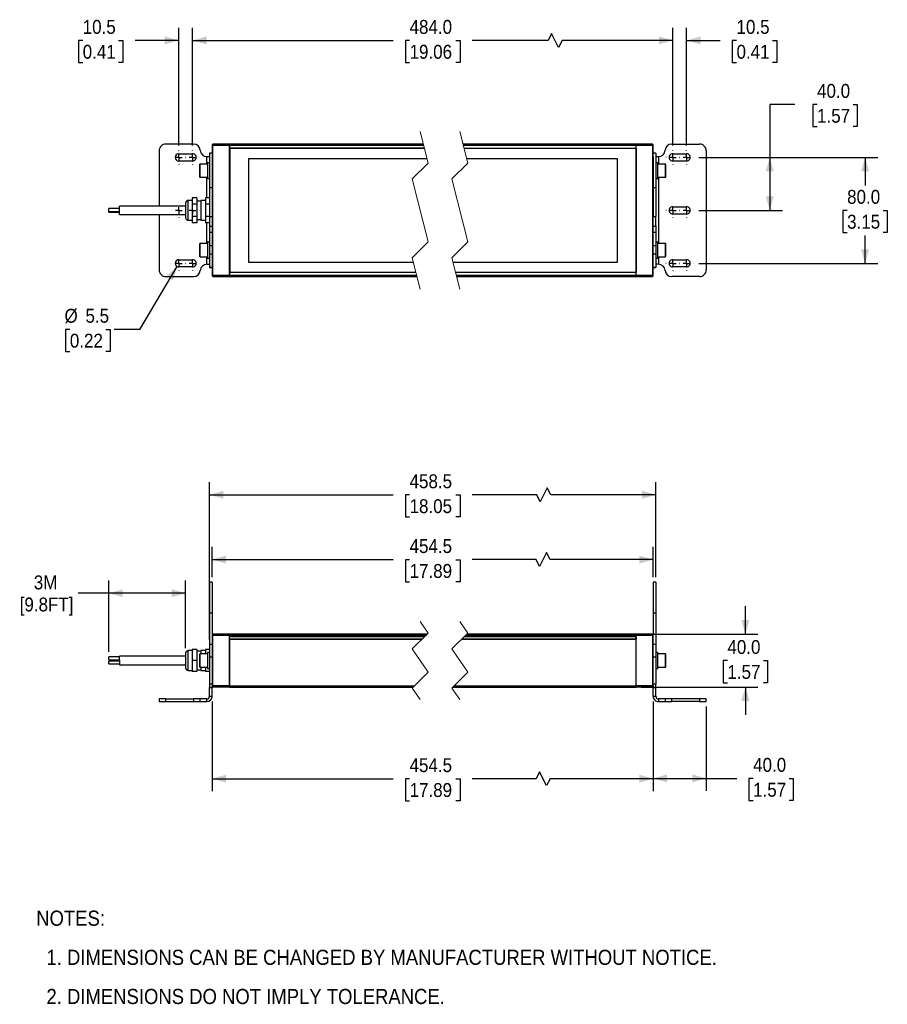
# Model space of a CAD drawing. Header units: millimetres. Extents: x 15 to 1295, y 0 to 782.
# Tile 1 of 3: x 15 to 671, y 35 to 779. Entities that reach past the tile are written whole.
import ezdxf

# ---------------------------------------------------------------- set-up
doc = ezdxf.new("R2010")
doc.units = ezdxf.units.MM
doc.header["$LTSCALE"] = 3
for name, pattern in [('SLD-Center', [19.05, 15.24, -1.27, 1.27, -1.27]), ('SLD-Dashed', [5.08, 2.54, 2.54]), ('SLD-Solid', [0])]:
    doc.linetypes.add(name, pattern=pattern)
doc.layers.add('CENTER', color=40, linetype='SLD-Center')
doc.layers.add('DIMENSIONS', color=140, linetype='SLD-Solid', lineweight=25)
doc.layers.add('TEXT', color=140, linetype='SLD-Solid', lineweight=25)
doc.styles.add('SLDTEXTSTYLE0', font='GOTHIC.TTF', dxfattribs={"width": 0.913})
doc.dimstyles.new('SLDDIMSTYLE0', dxfattribs={"dimtxt": 10.5, "dimasz": 10.5, "dimexe": 0, "dimexo": 0.0625, "dimgap": 2.625, "dimtad": 0, "dimtih": 1, "dimtoh": 1, "dimdec": 1, "dimrnd": 1e-09, "dimzin": 12, "dimdsep": 46, "dimtxsty": 'SLDTEXTSTYLE0', "dimsah": 1, "dimcen": 0.09, "dimadec": 0, "dimazin": 3, "dimtfac": 1, "dimtdec": 1, "dimtofl": 0, "dimtmove": 0, "dimatfit": 3, "dimfxl": 0, "dimfrac": 2, "dimtolj": 1, "dimtzin": 12, "dimarcsym": 0})
doc.dimstyles.new('SLDDIMSTYLE1', dxfattribs={"dimtxt": 10.5, "dimasz": 10.5, "dimexe": 0, "dimexo": 0.0625, "dimgap": 2.625, "dimtad": 0, "dimtih": 1, "dimtoh": 1, "dimdec": 1, "dimrnd": 1e-09, "dimzin": 4, "dimdsep": 46, "dimtxsty": 'SLDTEXTSTYLE0', "dimsah": 1, "dimcen": 0.09, "dimadec": 0, "dimazin": 1, "dimtfac": 1, "dimtdec": 1, "dimtofl": 0, "dimtmove": 0, "dimatfit": 3, "dimfxl": 0, "dimfrac": 2, "dimtolj": 1, "dimtzin": 12, "dimarcsym": 0})
doc.dimstyles.new('SLDDIMSTYLE2', dxfattribs={"dimtxt": 10.5, "dimasz": 10.5, "dimexe": 0, "dimexo": 0.0625, "dimgap": 2.625, "dimtad": 0, "dimtih": 1, "dimtoh": 1, "dimdec": 1, "dimrnd": 1e-09, "dimzin": 4, "dimdsep": 46, "dimtxsty": 'SLDTEXTSTYLE0', "dimsah": 1, "dimcen": 0.09, "dimadec": 0, "dimazin": 1, "dimtfac": 1, "dimtdec": 1, "dimtmove": 0, "dimatfit": 0, "dimfxl": 0, "dimfrac": 2, "dimtolj": 1, "dimtzin": 12, "dimarcsym": 0})
doc.dimstyles.new('SLDDIMSTYLE4', dxfattribs={"dimtxt": 10.5, "dimasz": 10.5, "dimexe": 0, "dimexo": 0.0625, "dimgap": 2.625, "dimtad": 0, "dimtih": 1, "dimtoh": 1, "dimdec": 1, "dimrnd": 1e-09, "dimzin": 12, "dimdsep": 46, "dimtxsty": 'SLDTEXTSTYLE0', "dimsah": 1, "dimcen": 0, "dimadec": 0, "dimazin": 3, "dimtfac": 1, "dimtdec": 1, "dimtofl": 0, "dimtmove": 0, "dimatfit": 3, "dimfxl": 0, "dimfrac": 2, "dimtolj": 1, "dimtzin": 12, "dimarcsym": 0})
doc.dimstyles.new('SLDDIMSTYLE5', dxfattribs={"dimtxt": 10.5, "dimasz": 10.5, "dimexe": 0, "dimexo": 0.0625, "dimgap": 2.625, "dimtad": 0, "dimtih": 1, "dimtoh": 1, "dimdec": 1, "dimrnd": 1e-09, "dimzin": 12, "dimdsep": 46, "dimtxsty": 'SLDTEXTSTYLE0', "dimsah": 1, "dimcen": 0.09, "dimadec": 0, "dimazin": 3, "dimtfac": 1, "dimtdec": 1, "dimtmove": 0, "dimatfit": 0, "dimfxl": 0, "dimfrac": 2, "dimtolj": 1, "dimtzin": 12, "dimarcsym": 0})

# ---------------------------------------------------------------- blocks, each defined once
blk = doc.blocks.new('SW_NOTE_0_2')
at = {"layer": 'TEXT', "color": 0, "char_height": 11.43, "attachment_point": 1, "style": 'SLDTEXTSTYLE0'}
for s, insert in [('NOTES:', (0, 14.6)), ('  1. DIMENSIONS CAN BE CHANGED BY MANUFACTURER WITHOUT NOTICE.', (0, -14.96)), ('  2. DIMENSIONS DO NOT IMPLY TOLERANCE.', (0, -44.52))]:
    blk.add_mtext(s, dxfattribs=dict(at, insert=insert))
blk = doc.blocks.new('_D')
at = {"layer": 'DIMENSIONS'}
for p, q in [((160.67, 264.02), (160.67, 196.1)), ((493.76, 264.02), (493.76, 196.1)), ((407.98, 210.87), (405.35, 205.62)), ((413.23, 200.37), (407.98, 210.87)), ((160.67, 205.62), (297.35, 205.62)), ((309.76, 205.54), (306.56, 205.54)), ((306.56, 205.54), (306.56, 188.87)), ((344.67, 205.54), (347.87, 205.54)), ((347.87, 205.54), (347.87, 188.87)), ((405.35, 205.62), (357.08, 205.62)), ((415.85, 205.62), (413.23, 200.37)), ((493.76, 205.62), (415.85, 205.62)), ((306.56, 188.87), (309.76, 188.87)), ((347.87, 188.87), (344.67, 188.87))]:
    blk.add_line(p, q, dxfattribs=at)
for points in [[(160.67, 205.62), (171.17, 202.62), (171.17, 208.62)], [(493.76, 205.62), (483.26, 208.62), (483.26, 202.62)]]:
    blk.add_solid(points, dxfattribs=at)
at = {"layer": 'DIMENSIONS', "char_height": 10.5, "attachment_point": 1, "style": 'SLDTEXTSTYLE0'}
for s, insert in [('454.5', (309.76, 221.09)), ('17.89', (309.76, 202.29))]:
    blk.add_mtext(s, dxfattribs=dict(at, insert=insert))
blk = doc.blocks.new('_D_1')
at = {"layer": 'DIMENSIONS'}
for p, q in [((493.76, 264.02), (493.76, 196.32)), ((533.76, 260.02), (533.76, 196.32)), ((493.76, 205.84), (533.76, 205.84)), ((533.76, 205.84), (556.8, 205.84)), ((569.21, 205.76), (566.01, 205.76)), ((566.01, 205.76), (566.01, 189.09)), ((596.36, 205.76), (599.56, 205.76)), ((599.56, 205.76), (599.56, 189.09)), ((566.01, 189.09), (569.21, 189.09)), ((599.56, 189.09), (596.36, 189.09))]:
    blk.add_line(p, q, dxfattribs=at)
for points in [[(493.76, 205.84), (504.26, 202.84), (504.26, 208.84)], [(533.76, 205.84), (523.26, 208.84), (523.26, 202.84)]]:
    blk.add_solid(points, dxfattribs=at)
at = {"layer": 'DIMENSIONS', "char_height": 10.5, "attachment_point": 1, "style": 'SLDTEXTSTYLE0'}
for s, insert in [('40.0', (569.21, 221.3)), ('1.57', (569.21, 202.5))]:
    blk.add_mtext(s, dxfattribs=dict(at, insert=insert))
blk = doc.blocks.new('_D_2')
at = {"layer": 'DIMENSIONS'}
for p, q in [((563.34, 314.83), (563.34, 335.83)), ((484.57, 314.83), (572.87, 314.83)), ((549.77, 294.75), (546.57, 294.75)), ((546.57, 294.75), (546.57, 278.08)), ((576.92, 294.75), (580.12, 294.75)), ((580.12, 294.75), (580.12, 278.08)), ((546.57, 278.08), (549.77, 278.08)), ((580.12, 278.08), (576.92, 278.08)), ((484.57, 274.83), (572.87, 274.83)), ((563.34, 274.83), (563.34, 253.83))]:
    blk.add_line(p, q, dxfattribs=at)
for points in [[(563.34, 314.83), (566.34, 325.33), (560.34, 325.33)], [(563.34, 274.83), (560.34, 264.33), (566.34, 264.33)]]:
    blk.add_solid(points, dxfattribs=at)
at = {"layer": 'DIMENSIONS', "char_height": 10.5, "attachment_point": 1, "style": 'SLDTEXTSTYLE0'}
for s, insert in [('40.0', (549.77, 310.29)), ('1.57', (549.77, 291.49))]:
    blk.add_mtext(s, dxfattribs=dict(at, insert=insert))
blk = doc.blocks.new('_D_3')
at = {"layer": 'DIMENSIONS'}
for p, q in [((158.67, 310.79), (158.67, 429.52)), ((413.71, 425.24), (408.46, 414.74)), ((416.33, 419.99), (413.71, 425.24)), ((495.76, 357.8), (495.76, 429.52)), ((158.67, 419.99), (297.35, 419.99)), ((309.76, 419.91), (306.56, 419.91)), ((306.56, 419.91), (306.56, 403.24)), ((344.67, 419.91), (347.87, 419.91)), ((347.87, 419.91), (347.87, 403.24)), ((405.83, 419.99), (357.08, 419.99)), ((408.46, 414.74), (405.83, 419.99)), ((495.76, 419.99), (416.33, 419.99)), ((306.56, 403.24), (309.76, 403.24)), ((347.87, 403.24), (344.67, 403.24))]:
    blk.add_line(p, q, dxfattribs=at)
for points in [[(158.67, 419.99), (169.17, 416.99), (169.17, 422.99)], [(495.76, 419.99), (485.26, 422.99), (485.26, 416.99)]]:
    blk.add_solid(points, dxfattribs=at)
at = {"layer": 'DIMENSIONS', "char_height": 10.5, "attachment_point": 1, "style": 'SLDTEXTSTYLE0'}
for s, insert in [('458.5', (309.76, 435.46)), ('18.05', (309.76, 416.66))]:
    blk.add_mtext(s, dxfattribs=dict(at, insert=insert))
blk = doc.blocks.new('_D_4')
at = {"layer": 'DIMENSIONS'}
for p, q in [((160.67, 357.8), (160.67, 380.58)), ((493.76, 357.8), (493.76, 380.58)), ((413.23, 376.31), (407.98, 365.81)), ((415.85, 371.06), (413.23, 376.31)), ((160.67, 371.06), (297.35, 371.06)), ((309.76, 370.98), (306.56, 370.98)), ((306.56, 370.98), (306.56, 354.31)), ((344.67, 370.98), (347.87, 370.98)), ((347.87, 370.98), (347.87, 354.31)), ((405.35, 371.06), (357.08, 371.06)), ((407.98, 365.81), (405.35, 371.06)), ((493.76, 371.06), (415.85, 371.06)), ((306.56, 354.31), (309.76, 354.31)), ((347.87, 354.31), (344.67, 354.31))]:
    blk.add_line(p, q, dxfattribs=at)
for points in [[(160.67, 371.06), (171.17, 368.06), (171.17, 374.06)], [(493.76, 371.06), (483.26, 374.06), (483.26, 368.06)]]:
    blk.add_solid(points, dxfattribs=at)
at = {"layer": 'DIMENSIONS', "char_height": 10.5, "attachment_point": 1, "style": 'SLDTEXTSTYLE0'}
for s, insert in [('454.5', (309.76, 386.52)), ('17.89', (309.76, 367.72))]:
    blk.add_mtext(s, dxfattribs=dict(at, insert=insert))
blk = doc.blocks.new('_D_5')
at = {"layer": 'DIMENSIONS'}
for p, q in [((82.67, 301.31), (82.67, 355.19)), ((140.67, 304.14), (140.67, 355.19)), ((82.67, 345.66), (59.43, 345.66)), ((140.67, 345.66), (82.67, 345.66))]:
    blk.add_line(p, q, dxfattribs=at)
for points in [[(82.67, 345.66), (93.17, 342.66), (93.17, 348.66)], [(140.67, 345.66), (130.17, 348.66), (130.17, 342.66)]]:
    blk.add_solid(points, dxfattribs=at)
at = {"layer": 'DIMENSIONS', "char_height": 10.5, "attachment_point": 1, "style": 'SLDTEXTSTYLE0'}
for s, insert in [('3M', (26, 359.08)), ('[9.8FT]', (15.33, 342.41))]:
    blk.add_mtext(s, dxfattribs=dict(at, insert=insert))
blk = doc.blocks.new('_D_11')
at = {"layer": 'DIMENSIONS'}
for p, q in [((600.81, 714.76), (581.76, 714.76)), ((581.76, 714.76), (581.76, 674.76)), ((617.48, 714.68), (614.28, 714.68)), ((614.28, 714.68), (614.28, 698.01)), ((644.63, 714.68), (647.83, 714.68)), ((647.83, 714.68), (647.83, 698.01)), ((614.28, 698.01), (617.48, 698.01)), ((647.83, 698.01), (644.63, 698.01)), ((528.11, 674.76), (591.28, 674.76)), ((581.76, 674.76), (581.76, 634.76)), ((528.11, 634.76), (591.28, 634.76))]:
    blk.add_line(p, q, dxfattribs=at)
for points in [[(581.76, 674.76), (578.76, 664.26), (584.76, 664.26)], [(581.76, 634.76), (584.76, 645.26), (578.76, 645.26)]]:
    blk.add_solid(points, dxfattribs=at)
at = {"layer": 'DIMENSIONS', "char_height": 10.5, "attachment_point": 1, "style": 'SLDTEXTSTYLE0'}
for s, insert in [('40.0', (617.48, 730.23)), ('1.57', (617.48, 711.43))]:
    blk.add_mtext(s, dxfattribs=dict(at, insert=insert))
blk = doc.blocks.new('_D_12')
at = {"layer": 'DIMENSIONS'}
for p, q in [((528.11, 674.76), (663.28, 674.76)), ((653.76, 674.76), (653.76, 653.64)), ((640.18, 634.68), (636.98, 634.68)), ((636.98, 634.68), (636.98, 618.01)), ((667.33, 634.68), (670.53, 634.68)), ((670.53, 634.68), (670.53, 618.01)), ((636.98, 618.01), (640.18, 618.01)), ((670.53, 618.01), (667.33, 618.01)), ((653.76, 594.76), (653.76, 615.88)), ((528.11, 594.76), (663.28, 594.76))]:
    blk.add_line(p, q, dxfattribs=at)
for points in [[(653.76, 674.76), (650.76, 664.26), (656.76, 664.26)], [(653.76, 594.76), (656.76, 605.26), (650.76, 605.26)]]:
    blk.add_solid(points, dxfattribs=at)
at = {"layer": 'DIMENSIONS', "char_height": 10.5, "attachment_point": 1, "style": 'SLDTEXTSTYLE0'}
for s, insert in [('80.0', (640.18, 650.23)), ('3.15', (640.18, 631.43))]:
    blk.add_mtext(s, dxfattribs=dict(at, insert=insert))
blk = doc.blocks.new('_D_13')
at = {"layer": 'DIMENSIONS'}
for p, q in [((508.51, 683.86), (508.51, 772.62)), ((519.01, 683.86), (519.01, 772.62)), ((508.51, 763.1), (487.51, 763.1)), ((519.01, 763.1), (544.26, 763.1)), ((556.67, 763.02), (553.47, 763.02)), ((553.47, 763.02), (553.47, 746.35)), ((583.83, 763.02), (587.03, 763.02)), ((587.03, 763.02), (587.03, 746.35)), ((553.47, 746.35), (556.67, 746.35)), ((587.03, 746.35), (583.83, 746.35))]:
    blk.add_line(p, q, dxfattribs=at)
for points in [[(508.51, 763.1), (498.01, 766.1), (498.01, 760.1)], [(519.01, 763.1), (529.51, 760.1), (529.51, 766.1)]]:
    blk.add_solid(points, dxfattribs=at)
at = {"layer": 'DIMENSIONS', "char_height": 10.5, "attachment_point": 1, "style": 'SLDTEXTSTYLE0'}
for s, insert in [('10.5', (556.67, 778.56)), ('0.41', (556.67, 759.76))]:
    blk.add_mtext(s, dxfattribs=dict(at, insert=insert))
blk = doc.blocks.new('_D_14')
at = {"layer": 'DIMENSIONS'}
for p, q in [((145.92, 683.86), (145.92, 772.62)), ((417.03, 768.35), (414.41, 763.1)), ((422.28, 757.85), (417.03, 768.35)), ((508.51, 683.86), (508.51, 772.62)), ((145.92, 763.1), (297.35, 763.1)), ((309.76, 763.02), (306.56, 763.02)), ((306.56, 763.02), (306.56, 746.35)), ((344.67, 763.02), (347.87, 763.02)), ((347.87, 763.02), (347.87, 746.35)), ((414.41, 763.1), (357.08, 763.1)), ((424.91, 763.1), (422.28, 757.85)), ((508.51, 763.1), (424.91, 763.1)), ((306.56, 746.35), (309.76, 746.35)), ((347.87, 746.35), (344.67, 746.35))]:
    blk.add_line(p, q, dxfattribs=at)
for points in [[(145.92, 763.1), (156.42, 760.1), (156.42, 766.1)], [(508.51, 763.1), (498.01, 766.1), (498.01, 760.1)]]:
    blk.add_solid(points, dxfattribs=at)
at = {"layer": 'DIMENSIONS', "char_height": 10.5, "attachment_point": 1, "style": 'SLDTEXTSTYLE0'}
for s, insert in [('484.0', (309.76, 778.56)), ('19.06', (309.76, 759.76))]:
    blk.add_mtext(s, dxfattribs=dict(at, insert=insert))
blk = doc.blocks.new('_D_15')
at = {"layer": 'DIMENSIONS'}
for p, q in [((135.42, 683.86), (135.42, 772.62)), ((145.92, 683.86), (145.92, 772.62)), ((62.92, 763.02), (59.72, 763.02)), ((59.72, 763.02), (59.72, 746.35)), ((90.07, 763.02), (93.27, 763.02)), ((93.27, 763.02), (93.27, 746.35)), ((135.42, 763.1), (102.48, 763.1)), ((145.92, 763.1), (166.92, 763.1)), ((59.72, 746.35), (62.92, 746.35)), ((93.27, 746.35), (90.07, 746.35))]:
    blk.add_line(p, q, dxfattribs=at)
for points in [[(135.42, 763.1), (124.92, 766.1), (124.92, 760.1)], [(145.92, 763.1), (156.42, 760.1), (156.42, 766.1)]]:
    blk.add_solid(points, dxfattribs=at)
at = {"layer": 'DIMENSIONS', "char_height": 10.5, "attachment_point": 1, "style": 'SLDTEXTSTYLE0'}
for s, insert in [('10.5', (62.92, 778.56)), ('0.41', (62.92, 759.76))]:
    blk.add_mtext(s, dxfattribs=dict(at, insert=insert))
blk = doc.blocks.new('_D_16')
at = {"layer": 'DIMENSIONS'}
for p, q in [((134.02, 592.4), (105.81, 544.88)), ((53.21, 544.88), (50.01, 544.88)), ((50.01, 544.88), (50.01, 528.21)), ((80.36, 544.88), (83.56, 544.88)), ((83.56, 544.88), (83.56, 528.21)), ((105.81, 544.88), (86.76, 544.88)), ((50.01, 528.21), (53.21, 528.21)), ((83.56, 528.21), (80.36, 528.21))]:
    blk.add_line(p, q, dxfattribs=at)
blk.add_solid([(134.02, 592.4), (126.08, 584.9), (131.24, 581.84)], dxfattribs=at)
at = {"layer": 'DIMENSIONS', "char_height": 10.5, "attachment_point": 1, "style": 'SLDTEXTSTYLE0'}
for s, insert in [('%%c', (49.17, 560.42)), ('5.5', (65, 560.42)), ('0.22', (53.21, 541.62))]:
    blk.add_mtext(s, dxfattribs=dict(at, insert=insert))
blk = doc.blocks.new('SW_CENTERMARKSYMBOL_8')
at = {"layer": 'CENTER', "color": 0}
for p, q in [((-5.08, 0), (-5.29, 0)), ((0, 0), (-2.54, 0)), ((0, 5.08), (0, 5.29)), ((0, 0), (0, 2.54)), ((0, 0), (0, -2.54)), ((0, 0), (2.54, 0)), ((5.08, 0), (5.29, 0)), ((0, -5.08), (0, -5.29))]:
    blk.add_line(p, q, dxfattribs=at)
blk = doc.blocks.new('SW_CENTERMARKSYMBOL_9')
at = {"layer": 'CENTER', "color": 0}
for p, q in [((-5.08, 0), (-5.29, 0)), ((0, 0), (-2.54, 0)), ((0, 5.08), (0, 5.29)), ((0, 0), (0, 2.54)), ((0, 0), (0, -2.54)), ((0, 0), (2.54, 0)), ((5.08, 0), (5.29, 0)), ((0, -5.08), (0, -5.29))]:
    blk.add_line(p, q, dxfattribs=at)
blk = doc.blocks.new('SW_CENTERMARKSYMBOL_10')
at = {"layer": 'CENTER', "color": 0}
for p, q in [((-5.08, 0), (-5.29, 0)), ((0, 0), (-2.54, 0)), ((0, 5.08), (0, 5.29)), ((0, 0), (0, 2.54)), ((0, 0), (0, -2.54)), ((0, 0), (2.54, 0)), ((5.08, 0), (5.29, 0)), ((0, -5.08), (0, -5.29))]:
    blk.add_line(p, q, dxfattribs=at)
blk = doc.blocks.new('SW_CENTERMARKSYMBOL_11')
at = {"layer": 'CENTER', "color": 0}
for p, q in [((-5.08, 0), (-5.29, 0)), ((0, 0), (-2.54, 0)), ((0, 5.08), (0, 5.29)), ((0, 0), (0, 2.54)), ((0, 0), (0, -2.54)), ((0, 0), (2.54, 0)), ((5.08, 0), (5.29, 0)), ((0, -5.08), (0, -5.29))]:
    blk.add_line(p, q, dxfattribs=at)
blk = doc.blocks.new('SW_CENTERMARKSYMBOL_12')
at = {"layer": 'CENTER', "color": 0}
for p, q in [((-5.08, 0), (-5.29, 0)), ((0, 0), (-2.54, 0)), ((0, 5.08), (0, 5.29)), ((0, 0), (0, 2.54)), ((0, 0), (0, -2.54)), ((0, 0), (2.54, 0)), ((5.08, 0), (5.29, 0)), ((0, -5.08), (0, -5.29))]:
    blk.add_line(p, q, dxfattribs=at)
blk = doc.blocks.new('SW_CENTERMARKSYMBOL_13')
at = {"layer": 'CENTER', "color": 0}
for p, q in [((-5.08, 0), (-5.29, 0)), ((0, 0), (-2.54, 0)), ((0, 5.08), (0, 5.29)), ((0, 0), (0, 2.54)), ((0, 0), (0, -2.54)), ((0, 0), (2.54, 0)), ((5.08, 0), (5.29, 0)), ((0, -5.08), (0, -5.29))]:
    blk.add_line(p, q, dxfattribs=at)
blk = doc.blocks.new('SW_CENTERMARKSYMBOL_14')
at = {"layer": 'CENTER', "color": 0}
for p, q in [((-5.08, 0), (-5.29, 0)), ((0, 0), (-2.54, 0)), ((0, 5.08), (0, 5.29)), ((0, 0), (0, 2.54)), ((0, 0), (0, -2.54)), ((0, 0), (2.54, 0)), ((5.08, 0), (5.29, 0)), ((0, -5.08), (0, -5.29))]:
    blk.add_line(p, q, dxfattribs=at)
blk = doc.blocks.new('SW_CENTERMARKSYMBOL_15')
at = {"layer": 'CENTER', "color": 0}
for p, q in [((-5.08, 0), (-5.29, 0)), ((0, 0), (-2.54, 0)), ((0, 5.08), (0, 5.29)), ((0, 0), (0, 2.54)), ((0, 0), (0, -2.54)), ((0, 0), (2.54, 0)), ((5.08, 0), (5.29, 0)), ((0, -5.08), (0, -5.29))]:
    blk.add_line(p, q, dxfattribs=at)
blk = doc.blocks.new('SW_CENTERMARKSYMBOL_16')
at = {"layer": 'CENTER', "color": 0}
for p, q in [((-5.08, 0), (-5.29, 0)), ((0, 0), (-2.54, 0)), ((0, 5.08), (0, 5.29)), ((0, 0), (0, 2.54)), ((0, 0), (0, -2.54)), ((0, 0), (2.54, 0)), ((5.08, 0), (5.29, 0)), ((0, -5.08), (0, -5.29))]:
    blk.add_line(p, q, dxfattribs=at)
blk = doc.blocks.new('SW_CENTERMARKSYMBOL_17')
at = {"layer": 'CENTER', "color": 0}
for p, q in [((-5.08, 0), (-5.29, 0)), ((0, 0), (-2.54, 0)), ((0, 5.08), (0, 5.29)), ((0, 0), (0, 2.54)), ((0, 0), (0, -2.54)), ((0, 0), (2.54, 0)), ((5.08, 0), (5.29, 0)), ((0, -5.08), (0, -5.29))]:
    blk.add_line(p, q, dxfattribs=at)
blk = doc.blocks.new('SW_CENTERMARKSYMBOL_18')
at = {"layer": 'CENTER', "color": 0}
for p, q in [((-5.08, 0), (-5.29, 0)), ((0, 0), (-2.54, 0)), ((0, 5.08), (0, 5.29)), ((0, 0), (0, 2.54)), ((0, 0), (0, -2.54)), ((0, 0), (2.54, 0)), ((5.08, 0), (5.29, 0)), ((0, -5.08), (0, -5.29))]:
    blk.add_line(p, q, dxfattribs=at)
blk = doc.blocks.new('SW_CENTERMARKSYMBOL_19')
at = {"layer": 'CENTER', "color": 0}
for p, q in [((-5.08, 0), (-5.29, 0)), ((0, 0), (-2.54, 0)), ((0, 5.08), (0, 5.29)), ((0, 0), (0, 2.54)), ((0, 0), (0, -2.54)), ((0, 0), (2.54, 0)), ((5.08, 0), (5.29, 0)), ((0, -5.08), (0, -5.29))]:
    blk.add_line(p, q, dxfattribs=at)

msp = doc.modelspace()

# ---------------------------------------------------------------- linework, layer by layer
at = {"color": 7, "linetype": 'SLD-Dashed', "lineweight": 18}
for p, q in [((317.752269, 694.288173), (323.752269, 670.525673)), ((347.752269, 694.288173), (353.752269, 670.525673)), ((323.752269, 670.525673), (311.752269, 658.525673)), ((353.752269, 670.525673), (341.752269, 658.525673)), ((311.752269, 658.525673), (323.752269, 611.000673)), ((341.752269, 658.525673), (353.752269, 611.000673)), ((323.752269, 611.000673), (311.752269, 599.000673)), ((353.752269, 611.000673), (341.752269, 599.000673)), ((311.752269, 599.000673), (317.752269, 575.238173)), ((341.752269, 599.000673), (347.752269, 575.238173)), ((317.752269, 324.354231), (323.752269, 315.591731)), ((347.752269, 324.354231), (353.752269, 315.591731)), ((323.752269, 315.591731), (311.752269, 303.591731)), ((353.752269, 315.591731), (341.752269, 303.591731)), ((311.752269, 303.591731), (323.752269, 286.066731)), ((341.752269, 303.591731), (353.752269, 286.066731)), ((323.752269, 286.066731), (311.752269, 274.066731)), ((353.752269, 286.066731), (341.752269, 274.066731)), ((311.752269, 274.066731), (317.752269, 265.304231)), ((341.752269, 274.066731), (347.752269, 265.304231))]:
    msp.add_line(p, q, dxfattribs=at)
for p, q in [((146.693622, 684.763174), (125.669708, 684.763174)), ((160.669704, 684.213172), (161.169712, 684.713173)), ((160.669704, 684.213172), (160.669704, 683.963171)), ((161.169712, 683.963171), (161.169712, 684.713173)), ((173.469712, 684.713173), (161.169712, 684.713173)), ((173.469712, 684.713173), (173.469712, 683.963171)), ((173.669701, 684.513173), (173.469712, 684.713173)), ((173.669701, 684.763174), (173.669701, 684.013172)), ((320.157317, 684.763174), (173.669701, 684.763174)), ((480.756518, 684.763174), (350.157317, 684.763174)), ((480.756518, 684.013172), (480.756518, 684.763174)), ((480.756518, 684.513173), (480.956506, 684.713173)), ((493.256506, 684.713173), (480.956506, 684.713173)), ((480.956506, 683.963171), (480.956506, 684.713173)), ((493.256506, 684.713173), (493.256506, 683.963171)), ((493.756515, 684.213172), (493.256506, 684.713173)), ((493.756515, 683.963171), (493.756515, 684.213172)), ((507.732612, 684.763174), (528.756511, 684.763174)), ((120.669712, 679.763175), (120.669712, 637.963173)), ((135.419701, 677.513174), (145.9197, 677.513174)), ((160.669704, 677.963174), (158.6697, 677.963174)), ((158.6697, 677.963174), (158.6697, 651.815225)), ((160.669704, 683.963171), (160.669704, 675.331845)), ((161.169712, 683.963171), (160.669704, 683.963171)), ((161.169712, 683.963171), (173.469712, 683.963171)), ((161.169712, 585.563175), (161.169712, 683.963171)), ((173.469712, 683.963171), (173.469712, 585.563175)), ((173.669701, 683.963171), (173.469712, 683.963171)), ((173.669701, 684.013172), (320.346692, 684.013172)), ((173.669701, 684.013172), (173.669701, 681.763171)), ((320.914813, 681.763171), (173.669701, 681.763171)), ((173.669701, 587.763175), (173.669701, 681.763171)), ((174.169709, 679.763175), (173.669701, 679.763175)), ((174.169709, 676.763172), (173.669701, 676.763172)), ((174.169709, 587.763175), (174.169709, 681.763171)), ((174.169709, 681.763171), (320.914813, 681.763171)), ((350.346696, 684.013172), (480.756518, 684.013172)), ((350.914818, 681.763171), (480.756518, 681.763171)), ((480.756518, 681.763171), (480.756518, 684.013172)), ((480.956506, 683.963171), (480.756518, 683.963171)), ((480.756518, 681.763171), (480.756518, 587.763175)), ((480.956506, 585.563175), (480.956506, 683.963171)), ((480.956506, 683.963171), (493.256506, 683.963171)), ((493.256506, 683.963171), (493.256506, 585.563175)), ((493.756515, 683.963171), (493.256506, 683.963171)), ((493.756515, 675.331845), (493.756515, 683.963171)), ((495.756504, 677.963174), (493.756515, 677.963174)), ((495.756504, 677.963174), (495.756504, 651.815225)), ((508.506518, 677.513174), (519.006502, 677.513174)), ((533.756506, 679.763175), (533.756506, 589.763171)), ((145.9197, 672.013174), (135.419701, 672.013174)), ((151.069705, 669.163174), (151.069705, 660.363172)), ((157.069703, 669.763173), (151.669701, 669.763173)), ((151.669701, 659.763173), (151.669701, 669.763173)), ((156.669711, 675.454333), (158.6697, 675.454333)), ((156.669711, 669.763173), (156.669711, 675.454333)), ((158.6697, 670.763171), (157.069703, 670.763171)), ((157.069703, 670.763171), (157.069703, 658.763173)), ((160.669704, 675.331845), (160.669704, 651.815225)), ((188.169708, 673.763174), (188.169708, 595.763172)), ((322.934804, 673.763174), (188.169708, 673.763174)), ((466.756505, 673.763174), (352.934804, 673.763174)), ((466.756505, 595.763172), (466.756505, 673.763174)), ((493.756515, 675.331845), (493.756515, 651.815225)), ((495.756504, 675.454333), (497.756523, 675.454333)), ((497.356516, 670.763171), (495.756504, 670.763171)), ((497.356516, 658.763173), (497.356516, 670.763171)), ((502.756518, 669.763173), (497.356516, 669.763173)), ((497.756523, 675.454333), (497.756523, 669.763173)), ((502.756518, 669.763173), (502.756518, 659.763173)), ((503.356498, 660.363172), (503.356498, 669.163174)), ((519.006502, 672.013174), (508.506518, 672.013174)), ((174.169709, 666.913173), (173.669701, 666.913173)), ((174.169709, 666.663173), (173.669701, 666.663173)), ((174.169709, 666.413172), (173.669701, 666.413172)), ((151.669701, 659.763173), (157.069703, 659.763173)), ((156.669711, 644.263173), (156.669711, 659.763173)), ((157.069703, 658.763173), (158.6697, 658.763173)), ((495.756504, 658.763173), (497.356516, 658.763173)), ((497.356516, 659.763173), (502.756518, 659.763173)), ((497.756523, 659.763173), (497.756523, 609.763173)), ((160.669704, 651.815225), (158.6697, 651.815225)), ((158.6697, 651.815225), (158.6697, 630.130429)), ((160.669704, 651.815225), (160.669704, 630.130429)), ((495.756504, 651.815225), (493.756515, 651.815225)), ((493.756515, 651.815225), (493.756515, 630.130429)), ((495.756504, 651.815225), (495.756504, 630.130429)), ((140.669708, 640.263173), (140.669708, 630.000033)), ((145.669703, 642.263173), (142.669712, 642.263173)), ((142.669712, 628.267983), (142.669712, 642.263173)), ((149.169703, 644.263173), (145.669703, 644.263173)), ((145.669703, 644.263173), (145.669703, 639.513173)), ((149.169703, 639.513173), (145.669703, 639.513173)), ((145.669703, 639.513173), (145.669703, 630.013173)), ((149.169703, 644.263173), (149.169703, 639.513173)), ((152.169709, 641.763173), (149.169703, 641.763173)), ((149.169703, 639.513173), (149.169703, 630.013173)), ((155.669709, 642.263173), (152.169709, 642.263173)), ((152.169709, 642.263173), (152.169709, 628.267983)), ((158.6697, 644.263173), (155.669709, 644.263173)), ((155.669709, 644.263173), (155.669709, 639.513173)), ((158.6697, 639.513173), (155.669709, 639.513173)), ((155.669709, 639.513173), (155.669709, 630.013173)), ((90.669696, 636.099916), (82.66971, 636.099916)), ((82.66971, 634.01217), (82.66971, 636.099916)), ((82.66971, 634.01217), (90.669696, 634.01217)), ((82.66971, 633.444046), (82.66971, 634.01217)), ((82.66971, 633.444046), (90.669696, 633.444046)), ((140.669708, 637.963173), (90.669696, 637.963173)), ((90.669696, 631.563173), (90.669696, 637.963173)), ((508.506518, 637.513173), (519.006502, 637.513173)), ((519.006502, 632.013173), (508.506518, 632.013173)), ((90.669696, 631.563173), (140.669708, 631.563173)), ((120.669712, 631.563173), (120.669712, 589.763171)), ((140.669708, 630.000033), (140.669708, 629.263173)), ((142.669712, 627.263173), (142.669712, 628.267983)), ((142.669712, 627.263173), (145.669703, 627.263173)), ((149.169703, 630.013173), (145.669703, 630.013173)), ((145.669703, 630.013173), (145.669703, 625.263173)), ((149.169703, 625.263173), (145.669703, 625.263173)), ((149.169703, 630.013173), (149.169703, 625.263173)), ((149.169703, 627.763173), (152.169709, 627.763173)), ((152.169709, 628.267983), (152.169709, 627.263173)), ((152.169709, 627.263173), (155.669709, 627.263173)), ((158.6697, 630.013173), (155.669709, 630.013173)), ((155.669709, 630.013173), (155.669709, 625.263173)), ((158.6697, 625.263173), (155.669709, 625.263173)), ((156.669711, 609.763173), (156.669711, 625.263173)), ((158.6697, 630.130429), (160.669704, 630.130429)), ((158.6697, 630.130429), (158.6697, 622.963172)), ((158.869703, 622.763173), (158.869703, 630.130429)), ((160.669704, 630.130429), (160.669704, 585.563175)), ((493.756515, 630.130429), (495.756504, 630.130429)), ((493.756515, 585.563175), (493.756515, 630.130429)), ((495.556515, 630.130429), (495.556515, 622.763173)), ((495.756504, 622.963172), (495.756504, 630.130429)), ((158.6697, 622.963172), (158.869703, 622.763173)), ((158.6697, 622.963172), (158.6697, 617.963174)), ((160.669704, 617.963174), (158.6697, 617.963174)), ((158.6697, 617.963174), (158.6697, 607.963174)), ((158.869703, 622.763173), (160.669704, 622.763173)), ((493.756515, 622.763173), (495.556515, 622.763173)), ((495.756504, 617.963174), (493.756515, 617.963174)), ((495.556515, 622.763173), (495.756504, 622.963172)), ((495.756504, 622.963172), (495.756504, 617.963174)), ((495.756504, 617.963174), (495.756504, 607.963174)), ((157.069703, 609.763173), (151.669701, 609.763173)), ((151.669701, 599.763173), (151.669701, 609.763173)), ((158.6697, 610.763173), (157.069703, 610.763173)), ((157.069703, 610.763173), (157.069703, 598.763174)), ((497.356516, 610.763173), (495.756504, 610.763173)), ((497.356516, 598.763174), (497.356516, 610.763173)), ((502.756518, 609.763173), (497.356516, 609.763173)), ((502.756518, 609.763173), (502.756518, 599.763173)), ((151.069705, 609.163174), (151.069705, 600.363172)), ((160.669704, 607.963174), (158.6697, 607.963174)), ((158.6697, 607.963174), (158.6697, 601.599752)), ((174.169709, 603.113174), (173.669701, 603.113174)), ((174.169709, 602.863173), (173.669701, 602.863173)), ((174.169709, 602.613173), (173.669701, 602.613173)), ((495.756504, 607.963174), (493.756515, 607.963174)), ((495.756504, 607.963174), (495.756504, 601.599752)), ((503.356498, 600.363172), (503.356498, 609.163174)), ((135.419701, 597.513172), (145.9197, 597.513172)), ((151.669701, 599.763173), (157.069703, 599.763173)), ((156.669711, 594.072013), (156.669711, 599.763173)), ((157.069703, 598.763174), (158.6697, 598.763174)), ((160.669704, 601.599752), (158.6697, 601.599752)), ((158.6697, 601.599752), (158.6697, 591.605543)), ((188.169708, 595.763172), (312.569735, 595.763172)), ((342.569735, 595.763172), (466.756505, 595.763172)), ((495.756504, 601.599752), (493.756515, 601.599752)), ((495.756504, 601.599752), (495.756504, 591.605543)), ((495.756504, 598.763174), (497.356516, 598.763174)), ((497.356516, 599.763173), (502.756518, 599.763173)), ((497.756523, 599.763173), (497.756523, 594.072013)), ((508.506518, 597.513172), (519.006502, 597.513172)), ((145.9197, 592.013172), (135.419701, 592.013172)), ((156.669711, 594.072013), (158.6697, 594.072013)), ((160.669704, 591.605543), (158.6697, 591.605543)), ((158.6697, 591.605543), (158.6697, 591.563172)), ((158.6697, 591.563172), (160.669704, 591.563172)), ((174.169709, 592.763174), (173.669701, 592.763174)), ((174.169709, 589.763171), (173.669701, 589.763171)), ((314.589721, 587.763175), (173.669701, 587.763175)), ((173.669701, 587.763175), (173.669701, 585.513174)), ((314.589721, 587.763175), (174.169709, 587.763175)), ((480.756518, 587.763175), (344.589722, 587.763175)), ((480.756518, 585.513174), (480.756518, 587.763175)), ((495.756504, 591.605543), (493.756515, 591.605543)), ((493.756515, 591.563172), (495.756504, 591.563172)), ((497.756523, 594.072013), (495.756504, 594.072013)), ((495.756504, 591.605543), (495.756504, 591.563172)), ((519.006502, 592.013172), (508.506518, 592.013172)), ((125.669708, 584.763172), (146.693622, 584.763172)), ((160.669704, 585.563175), (161.169712, 585.563175)), ((160.669704, 585.563175), (160.669704, 585.313174)), ((160.669704, 585.313174), (161.169712, 584.813173)), ((173.469712, 585.563175), (161.169712, 585.563175)), ((161.169712, 584.813173), (161.169712, 585.563175)), ((161.169712, 584.813173), (173.469712, 584.813173)), ((173.469712, 585.563175), (173.669701, 585.563175)), ((173.469712, 585.563175), (173.469712, 584.813173)), ((173.669701, 585.013173), (173.469712, 584.813173)), ((315.157843, 585.513174), (173.669701, 585.513174)), ((173.669701, 585.513174), (173.669701, 584.763172)), ((173.669701, 584.763172), (315.347218, 584.763172)), ((480.756518, 585.513174), (345.157844, 585.513174)), ((345.347222, 584.763172), (480.756518, 584.763172)), ((480.756518, 585.563175), (480.956506, 585.563175)), ((480.756518, 584.763172), (480.756518, 585.513174)), ((480.756518, 585.013173), (480.956506, 584.813173)), ((493.256506, 585.563175), (480.956506, 585.563175)), ((480.956506, 584.813173), (480.956506, 585.563175)), ((480.956506, 584.813173), (493.256506, 584.813173)), ((493.256506, 585.563175), (493.756515, 585.563175)), ((493.256506, 585.563175), (493.256506, 584.813173)), ((493.756515, 585.313174), (493.256506, 584.813173)), ((493.756515, 585.313174), (493.756515, 585.563175)), ((528.756511, 584.763172), (507.732612, 584.763172)), ((160.669704, 353.991897), (158.6697, 353.991897)), ((158.6697, 353.991897), (158.6697, 330.680111)), ((160.669704, 353.991897), (160.669704, 330.680111)), ((495.756504, 353.991897), (493.756515, 353.991897)), ((493.756515, 353.991897), (493.756515, 330.680111)), ((495.756504, 353.991897), (495.756504, 330.680111)), ((160.669704, 330.680111), (158.6697, 330.680111)), ((158.6697, 330.680111), (158.6697, 306.979231)), ((160.669704, 330.680111), (160.669704, 314.279232)), ((495.756504, 330.680111), (493.756515, 330.680111)), ((493.756515, 330.680111), (493.756515, 314.279232)), ((495.756504, 330.680111), (495.756504, 306.979231)), ((160.669704, 314.279232), (161.169712, 314.779232)), ((160.669704, 314.279232), (160.669704, 314.029231)), ((160.669704, 314.029231), (160.669704, 275.629231)), ((160.669704, 314.029231), (161.169712, 314.029231)), ((161.169712, 314.029231), (161.169712, 314.779232)), ((173.469712, 314.779232), (161.169712, 314.779232)), ((161.169712, 275.629231), (161.169712, 314.029231)), ((161.169712, 314.029231), (173.469712, 314.029231)), ((173.469712, 314.779232), (173.469712, 314.029231)), ((173.469712, 314.779232), (173.669701, 314.579231)), ((173.469712, 314.029231), (173.469712, 275.629231)), ((173.669701, 314.029231), (173.469712, 314.029231)), ((173.669701, 314.829232), (173.669701, 314.079231)), ((322.98977, 314.829232), (173.669701, 314.829232)), ((173.669701, 314.079231), (173.669701, 313.047581)), ((173.669701, 314.079231), (322.239769, 314.079231)), ((173.669701, 313.047581), (173.669701, 312.641464)), ((321.208117, 313.047581), (173.669701, 313.047581)), ((320.802, 312.641464), (173.669701, 312.641464)), ((173.669701, 312.641464), (173.669701, 312.609856)), ((173.669701, 311.048607), (173.669701, 312.609856)), ((480.756518, 312.641464), (350.802001, 312.641464)), ((480.756518, 313.047581), (351.208117, 313.047581)), ((352.239769, 314.079231), (480.756518, 314.079231)), ((480.756518, 314.829232), (352.989767, 314.829232)), ((480.756518, 314.079231), (480.756518, 314.829232)), ((480.756518, 314.579231), (480.956506, 314.779232)), ((480.756518, 313.047581), (480.756518, 314.079231)), ((480.756518, 314.029231), (480.956506, 314.029231)), ((480.756518, 312.641464), (480.756518, 313.047581)), ((480.756518, 312.609856), (480.756518, 312.641464)), ((480.756518, 312.609856), (480.756518, 311.048607)), ((493.256506, 314.779232), (480.956506, 314.779232)), ((480.956506, 314.029231), (480.956506, 314.779232)), ((480.956506, 314.029231), (493.256506, 314.029231)), ((480.956506, 275.629231), (480.956506, 314.029231)), ((493.256506, 314.779232), (493.256506, 314.029231)), ((493.256506, 314.779232), (493.756515, 314.279232)), ((493.756515, 314.029231), (493.256506, 314.029231)), ((493.256506, 314.029231), (493.256506, 275.629231)), ((493.756515, 314.029231), (493.756515, 314.279232)), ((493.756515, 275.629231), (493.756515, 314.029231)), ((160.669704, 306.979231), (158.6697, 306.979231)), ((158.6697, 306.979231), (158.6697, 297.319422)), ((173.669701, 311.048607), (173.669701, 311.016999)), ((173.669701, 311.016999), (173.669701, 310.610882)), ((319.177535, 311.016999), (173.669701, 311.016999)), ((173.669701, 310.610882), (173.669701, 275.57923)), ((318.771419, 310.610882), (173.669701, 310.610882)), ((480.756518, 310.610882), (348.77142, 310.610882)), ((480.756518, 311.016999), (349.177536, 311.016999)), ((480.756518, 311.016999), (480.756518, 311.048607)), ((480.756518, 310.610882), (480.756518, 311.016999)), ((480.756518, 275.57923), (480.756518, 310.610882)), ((495.756504, 306.979231), (493.756515, 306.979231)), ((495.756504, 306.979231), (495.756504, 297.319422)), ((90.669696, 297.504529), (82.66971, 297.504529)), ((82.66971, 295.416783), (82.66971, 297.504529)), ((140.669708, 298.029231), (90.669696, 298.029231)), ((90.669696, 295.394651), (90.669696, 298.029231)), ((140.669708, 300.329232), (140.669708, 297.579232)), ((140.669708, 297.579232), (140.669708, 289.329232)), ((145.669703, 302.329231), (142.669712, 302.329231)), ((142.669712, 298.579231), (142.669712, 302.329231)), ((142.669712, 287.329232), (142.669712, 298.579231)), ((149.169703, 303.056473), (145.669703, 303.056473)), ((145.669703, 303.056473), (145.669703, 294.829232)), ((149.169703, 303.056473), (149.169703, 294.829232)), ((152.169709, 301.829232), (149.169703, 301.829232)), ((151.069705, 299.229232), (151.069705, 290.429232)), ((157.069703, 299.829232), (151.669701, 299.829232)), ((151.669701, 289.829231), (151.669701, 299.829232)), ((155.669709, 302.329231), (152.169709, 302.329231)), ((152.169709, 302.329231), (152.169709, 299.829232)), ((158.6697, 303.056473), (155.669709, 303.056473)), ((155.669709, 303.056473), (155.669709, 299.829232)), ((158.6697, 300.829231), (157.069703, 300.829231)), ((157.069703, 300.829231), (157.069703, 294.829232)), ((497.356516, 300.829231), (495.756504, 300.829231)), ((497.356516, 288.829231), (497.356516, 300.829231)), ((502.756518, 299.829232), (497.356516, 299.829232)), ((502.756518, 299.829232), (502.756518, 294.829232)), ((503.356498, 294.829232), (503.356498, 299.229232)), ((82.66971, 295.416783), (90.669696, 295.416783)), ((90.669696, 294.339811), (82.66971, 294.339811)), ((82.66971, 292.252065), (82.66971, 294.339811)), ((82.66971, 292.252065), (90.669696, 292.252065)), ((90.669696, 295.394651), (90.669696, 291.629232)), ((90.669696, 291.629232), (140.669708, 291.629232)), ((149.169703, 294.829232), (145.669703, 294.829232)), ((145.669703, 294.829232), (145.669703, 286.60199)), ((149.169703, 294.829232), (149.169703, 286.60199)), ((157.069703, 294.829232), (157.069703, 288.829231)), ((158.6697, 297.319422), (158.6697, 276.988936)), ((160.669704, 297.319422), (158.6697, 297.319422)), ((495.756504, 297.319422), (493.756515, 297.319422)), ((495.756504, 297.319422), (495.756504, 276.988936)), ((502.756518, 294.829232), (502.756518, 289.829231)), ((503.356498, 290.429232), (503.356498, 294.829232)), ((142.669712, 287.329232), (145.669703, 287.329232)), ((149.169703, 286.60199), (145.669703, 286.60199)), ((149.169703, 287.829231), (152.169709, 287.829231)), ((151.669701, 289.829231), (157.069703, 289.829231)), ((152.169709, 289.829231), (152.169709, 287.329232)), ((152.169709, 287.329232), (155.669709, 287.329232)), ((155.669709, 289.829231), (155.669709, 286.60199)), ((158.6697, 286.60199), (155.669709, 286.60199)), ((157.069703, 288.829231), (158.6697, 288.829231)), ((495.756504, 288.829231), (497.356516, 288.829231)), ((497.356516, 289.829231), (502.756518, 289.829231)), ((160.669704, 276.988936), (158.6697, 276.988936)), ((158.6697, 276.988936), (158.6697, 274.551736)), ((160.669704, 275.629231), (161.169712, 275.629231)), ((160.669704, 275.629231), (160.669704, 275.379231)), ((160.669704, 274.551736), (160.669704, 275.379231)), ((160.669704, 275.379231), (161.169712, 274.879233)), ((161.169712, 274.879233), (161.169712, 275.629231)), ((173.469712, 275.629231), (161.169712, 275.629231)), ((173.669701, 275.629231), (173.469712, 275.629231)), ((173.469712, 275.629231), (173.469712, 274.879233)), ((313.264766, 275.57923), (173.669701, 275.57923)), ((173.669701, 275.57923), (173.669701, 274.829232)), ((480.756518, 275.57923), (343.26477, 275.57923)), ((480.756518, 275.629231), (480.956506, 275.629231)), ((480.756518, 274.829232), (480.756518, 275.57923)), ((493.256506, 275.629231), (480.956506, 275.629231)), ((480.956506, 274.879233), (480.956506, 275.629231)), ((493.756515, 275.629231), (493.256506, 275.629231)), ((493.256506, 275.629231), (493.256506, 274.879233)), ((493.756515, 275.379231), (493.256506, 274.879233)), ((495.756504, 276.988936), (493.756515, 276.988936)), ((493.756515, 275.379231), (493.756515, 275.629231)), ((493.756515, 275.379231), (493.756515, 274.551736)), ((495.756504, 274.551736), (495.756504, 276.988936)), ((158.6697, 274.551736), (160.669704, 274.551736)), ((158.6697, 267.829233), (158.6697, 274.551736)), ((158.6697, 267.829233), (160.669704, 267.829233)), ((160.669704, 267.829233), (160.669704, 274.551736)), ((161.169712, 274.879233), (173.469712, 274.879233)), ((173.669701, 275.079233), (173.469712, 274.879233)), ((173.669701, 274.829232), (312.514768, 274.829232)), ((342.514772, 274.829232), (480.756518, 274.829232)), ((480.756518, 275.079233), (480.956506, 274.879233)), ((480.956506, 274.879233), (493.256506, 274.879233)), ((493.756515, 274.551736), (495.756504, 274.551736)), ((493.756515, 267.829233), (493.756515, 274.551736)), ((493.756515, 267.829233), (495.756504, 267.829233)), ((495.756504, 267.829233), (495.756504, 274.551736)), ((120.669712, 265.829233), (120.669712, 263.829232)), ((125.669708, 265.829233), (120.669712, 265.829233)), ((120.669712, 263.829232), (125.669708, 263.829232)), ((125.669708, 263.829232), (125.669708, 265.829233)), ((125.669708, 265.829233), (146.693622, 265.829233)), ((125.669708, 263.829232), (146.693622, 263.829232)), ((146.693622, 265.829233), (146.693622, 263.829232)), ((151.681666, 265.829233), (146.693622, 265.829233)), ((146.693622, 263.829232), (151.681666, 263.829232)), ((151.681666, 263.829232), (151.681666, 265.829233)), ((156.669711, 265.829233), (151.681666, 265.829233)), ((151.681666, 263.829232), (156.669711, 263.829232)), ((156.669711, 263.829232), (156.669711, 265.829233)), ((497.756523, 265.829233), (497.756523, 263.829232)), ((502.744567, 265.829233), (497.756523, 265.829233)), ((497.756523, 263.829232), (502.744567, 263.829232)), ((502.744567, 265.829233), (502.744567, 263.829232)), ((507.732612, 265.829233), (502.744567, 265.829233)), ((502.744567, 263.829232), (507.732612, 263.829232)), ((507.732612, 263.829232), (507.732612, 265.829233)), ((528.756511, 265.829233), (507.732612, 265.829233)), ((528.756511, 263.829232), (507.732612, 263.829232)), ((528.756511, 265.829233), (528.756511, 263.829232)), ((533.756506, 265.829233), (528.756511, 265.829233)), ((528.756511, 263.829232), (533.756506, 263.829232)), ((533.756506, 263.829232), (533.756506, 265.829233))]:
    msp.add_line(p, q)
for centre, radius, start, end in [((125.669698, 679.763188), 4.999986, 89.999890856, 180.000151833), ((146.693609, 679.763158), 5.000015, 3.963352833, 89.999847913), ((507.732599, 679.763186), 4.999988, 89.999856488, 176.036942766), ((528.75652, 679.763188), 4.999986, 359.999848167, 90.000109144), ((135.419707, 674.763174), 2.75, 90.000116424, 269.999883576), ((145.919709, 674.763174), 2.75, 269.999805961, 90.000194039), ((156.669698, 680.454321), 4.999988, 183.963105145, 270.00014135), ((497.756483, 680.454376), 5.000044, 270.000449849, 356.036303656), ((508.506509, 674.763174), 2.75, 89.999805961, 270.000194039), ((519.006512, 674.763174), 2.75, 269.999805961, 90.000194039), ((151.669696, 669.163183), 0.59999, 89.999536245, 180.000819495), ((502.756533, 669.163208), 0.599965, 359.996751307, 90.001469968), ((151.669693, 660.363161), 0.599987, 179.998876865, 270.000767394), ((502.756536, 660.363135), 0.599962, 269.998226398, 0.003552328), ((142.669696, 640.263185), 1.999988, 89.999528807, 180.000351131), ((508.506509, 634.763173), 2.75, 89.999805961, 270.000194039), ((519.006512, 634.763173), 2.75, 269.999805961, 90.000194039), ((142.669696, 629.263161), 1.999988, 179.999648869, 270.000471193), ((151.669693, 609.163185), 0.599987, 89.999232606, 180.001123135), ((502.756536, 609.163211), 0.599962, 359.996447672, 90.001773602), ((135.419707, 594.763172), 2.75, 90.000116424, 269.999883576), ((145.919709, 594.763172), 2.75, 269.999805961, 90.000194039), ((151.669696, 600.363163), 0.59999, 179.999180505, 270.000463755), ((502.756533, 600.363138), 0.599965, 269.998530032, 0.003248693), ((508.506509, 594.763172), 2.75, 89.999805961, 270.000194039), ((519.006512, 594.763172), 2.75, 269.999805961, 90.000194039), ((125.669698, 589.763158), 4.999986, 179.999848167, 270.000109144), ((146.693609, 589.763188), 5.000015, 270.000152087, 356.036647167), ((156.669698, 589.072025), 4.999988, 89.99985865, 176.036894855), ((497.756483, 589.07197), 5.000044, 3.963696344, 89.999550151), ((507.732599, 589.76316), 4.999988, 183.963057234, 270.000143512), ((528.75652, 589.763158), 4.999986, 269.999890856, 0.000151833), ((142.669696, 300.329244), 1.999988, 89.999528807, 180.000337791), ((151.669694, 299.229243), 0.599989, 89.999384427, 180.001060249), ((502.756535, 299.229268), 0.599963, 359.996510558, 90.001621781), ((151.669696, 290.429222), 0.59999, 179.999002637, 270.000463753), ((502.756533, 290.429196), 0.599965, 269.99853004, 0.003426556), ((142.669697, 289.329221), 1.999989, 179.999681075, 270.000425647), ((156.669711, 267.829222), 1.999989, 270.00000124, 0.000318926), ((156.669707, 267.82923), 3.999997, 270.000061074, 0.000045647), ((497.756512, 267.82923), 3.999997, 179.999954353, 270.000152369), ((497.756518, 267.829247), 2.000015, 180.000409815, 270.000123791)]:
    msp.add_arc(centre, radius, start, end)

# ---------------------------------------------------------------- block references
at = {"layer": 'CENTER'}
for name, p in [('SW_CENTERMARKSYMBOL_15', (135.419701, 674.763172)), ('SW_CENTERMARKSYMBOL_14', (145.9197, 674.763172)), ('SW_CENTERMARKSYMBOL_9', (508.506518, 674.763172)), ('SW_CENTERMARKSYMBOL_8', (519.006502, 674.763172)), ('SW_CENTERMARKSYMBOL_18', (135.419701, 634.763173)), ('SW_CENTERMARKSYMBOL_19', (145.9197, 634.763173)), ('SW_CENTERMARKSYMBOL_10', (508.506518, 634.763173)), ('SW_CENTERMARKSYMBOL_11', (519.006502, 634.763173)), ('SW_CENTERMARKSYMBOL_17', (135.419701, 594.763174)), ('SW_CENTERMARKSYMBOL_16', (145.9197, 594.763174)), ('SW_CENTERMARKSYMBOL_13', (508.506518, 594.763174)), ('SW_CENTERMARKSYMBOL_12', (519.006502, 594.763174))]:
    msp.add_blockref(name, p, dxfattribs=at)
at = {"layer": 'TEXT'}
msp.add_blockref('SW_NOTE_0_2', (27.783896, 91.390737), dxfattribs=at)

# ---------------------------------------------------------------- dimensions: what is measured, and where the dimension line sits
at = {"layer": 'DIMENSIONS'}
for base, p1, p2, picture, middle in [((145.919705, 763.099208), (135.419705, 680.053173), (145.919705, 680.053173), '_D_15', (76.492506, 763.099208)), ((519.006511, 763.099208), (508.506511, 680.053173), (519.006511, 680.053173), '_D_13', (570.249475, 763.099208))]:
    dim = msp.add_linear_dim(base=base, p1=p1, p2=p2, dimstyle='SLDDIMSTYLE5', dxfattribs=at)
    dim.commit()
    dim.dimension.update_dxf_attribs({"geometry": picture, "text_midpoint": middle, "dimtype": 160})
for base, p1, p2, text, dimstyle, picture, middle in [((145.919705, 763.099208), (508.506511, 680.053173), (145.919705, 680.053173), '484.0', 'SLDDIMSTYLE1', '_D_14', (327.213108, 763.099208)), ((493.756511, 205.623375), (160.669705, 267.829231), (493.756511, 267.829231), '454.5', 'SLDDIMSTYLE0', '_D', (327.213108, 205.623375))]:
    dim = msp.add_linear_dim(base=base, p1=p1, p2=p2, angle=0, text=text, dimstyle=dimstyle, dxfattribs=at)
    dim.commit()
    dim.dimension.update_dxf_attribs({"geometry": picture, "text_midpoint": middle, "dimtype": 160})
for base, p1, p2, angle, dimstyle, picture, middle in [((581.756511, 634.763173), (524.296511, 674.763173), (524.296511, 634.763173), 90, 'SLDDIMSTYLE1', '_D_11', (581.756511, 714.763173)), ((653.756511, 594.763173), (524.296511, 674.763173), (524.296511, 594.763173), 90, 'SLDDIMSTYLE1', '_D_12', (653.756511, 634.763173)), ((563.342552, 314.829231), (480.756511, 274.829231), (480.756511, 314.829231), 90, 'SLDDIMSTYLE2', '_D_2', (563.342552, 294.829231)), ((533.756511, 205.840042), (493.756511, 267.829231), (533.756511, 263.829231), 0, 'SLDDIMSTYLE1', '_D_1', (582.785716, 205.840042))]:
    dim = msp.add_linear_dim(base=base, p1=p1, p2=p2, angle=angle, dimstyle=dimstyle, dxfattribs=at)
    dim.commit()
    dim.dimension.update_dxf_attribs({"geometry": picture, "text_midpoint": middle, "dimtype": 160})
dim = msp.add_diameter_dim_2p(p1=(136.823397, 597.127945), p2=(134.016013, 592.398401), dimstyle='SLDDIMSTYLE4', dxfattribs=at)
dim.commit()
dim.dimension.update_dxf_attribs({"geometry": '_D_16', "text_midpoint": (66.782692, 544.877293), "dimtype": 163})
for base, p1, p2, text, picture, middle in [((495.756511, 419.991898), (158.669705, 306.979231), (495.756511, 353.991898), '458.5', '_D_3', (327.213108, 419.991898)), ((493.756511, 371.05821), (160.669705, 353.991898), (493.756511, 353.991898), '454.5', '_D_4', (327.213108, 371.05821)), ((82.669705, 345.66312), (140.669705, 300.329231), (82.669705, 297.504529), '3M\\P[9.8FT]', '_D_5', (36.315079, 345.66312))]:
    dim = msp.add_linear_dim(base=base, p1=p1, p2=p2, text=text, dimstyle='SLDDIMSTYLE0', dxfattribs=at)
    dim.commit()
    dim.dimension.update_dxf_attribs({"geometry": picture, "text_midpoint": middle, "dimtype": 160})

doc.saveas('drawing.dxf')
